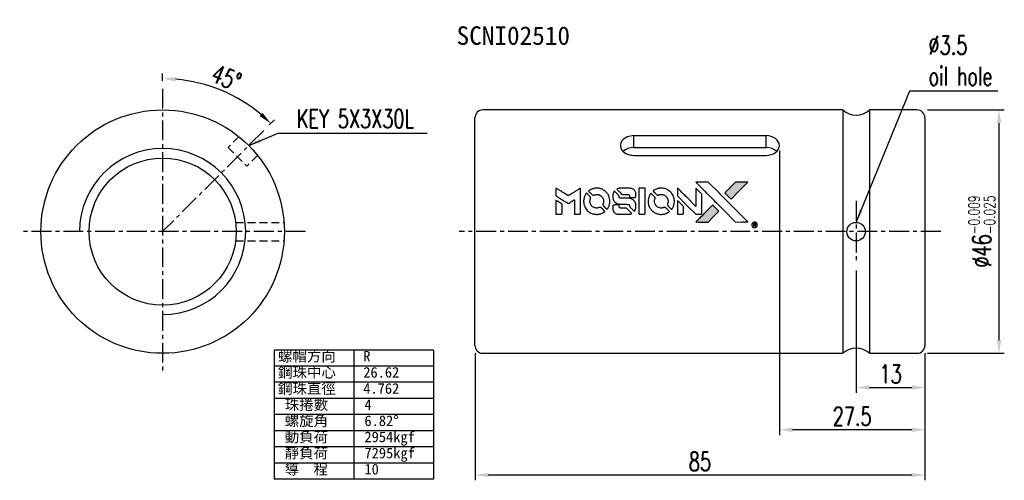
# Model space of a CAD drawing. Extents: x 26 to 212, y 72 to 159.
import ezdxf

# ---------------------------------------------------------------- set-up
doc = ezdxf.new("R2010")
doc.units = 0
doc.header["$LTSCALE"] = 3
doc.header["$MEASUREMENT"] = 0
doc.header["$PDSIZE"] = -1
doc.linetypes.add('CENTER', pattern=[2, 1.25, -0.25, 0.25, -0.25])
doc.linetypes.add('DASHED', pattern=[0.75, 0.5, -0.25])
doc.layers.get('0').update_dxf_attribs({"linetype": 'CONTINUOUS'})
doc.layers.get('DEFPOINTS').update_dxf_attribs({"linetype": 'CONTINUOUS'})
for name, color, linetype in [('CL', 1, 'CENTER'), ('DIM', 4, 'CONTINUOUS'), ('HID', 2, 'DASHED'), ('OUT', 3, 'CONTINUOUS')]:
    doc.layers.add(name, color=color, linetype=linetype)
doc.styles.add('DIM-7', font='SIMPLEX.shx', dxfattribs={"width": 0.7, "bigfont": 'chineset.shx'})
doc.styles.add('T', font='kaiu.ttf')
doc.dimstyles.new('CNS', dxfattribs={"dimtxt": 3.5, "dimasz": 2.5, "dimexe": 1, "dimexo": 1.5, "dimgap": 0.09, "dimtad": 0, "dimdsep": 46, "dimtxsty": 'DIM-7', "dimcen": 0.09, "dimclrd": 1, "dimclre": 1, "dimclrt": 4, "dimadec": 0, "dimazin": 0, "dimtfac": 1, "dimtix": 1, "dimtmove": 2, "dimatfit": 3, "dimfxl": 1, "dimtvp": 0.971429, "dimtolj": 1, "dimarcsym": 0})

# ---------------------------------------------------------------- blocks, each defined once
blk = doc.blocks.new('*D3')
at = {"layer": 'DEFPOINTS', "color": 0, "transparency": 16777216}
for p in [(183.92, 112.68), (196.92, 97.01), (196.92, 89.05)]:
    blk.add_point(p, dxfattribs=at)
at = {"layer": 'DIM', "color": 0, "lineweight": -2, "transparency": 16777216}
for p, q in [((183.92, 111.18), (183.92, 88.05)), ((196.92, 95.51), (196.92, 88.05)), ((186.42, 89.05), (194.42, 89.05))]:
    blk.add_line(p, q, dxfattribs=at)
at = {"layer": 'DIM', "color": 0, "transparency": 16777216}
for points in [[(186.42, 89.47), (186.42, 88.63), (183.92, 89.05)], [(194.42, 89.47), (194.42, 88.63), (196.92, 89.05)]]:
    blk.add_solid(points, dxfattribs=at)
at = {"layer": 'DIM', "color": 0, "transparency": 16777216, "insert": (190.42, 91.6), "char_height": 3.5, "attachment_point": 5, "style": 'DIM-7'}
blk.add_mtext('\\A1;13', dxfattribs=at)
blk = doc.blocks.new('*D2')
at = {"layer": 'DEFPOINTS', "color": 0, "transparency": 16777216}
for p in [(111.92, 97.01), (196.92, 97.01), (111.92, 72.52)]:
    blk.add_point(p, dxfattribs=at)
at = {"layer": 'DIM', "color": 0, "lineweight": -2, "transparency": 16777216}
for p, q in [((111.92, 95.51), (111.92, 71.52)), ((196.92, 95.51), (196.92, 71.52)), ((194.42, 72.52), (114.42, 72.52))]:
    blk.add_line(p, q, dxfattribs=at)
at = {"layer": 'DIM', "color": 0, "transparency": 16777216}
for points in [[(114.42, 72.93), (114.42, 72.1), (111.92, 72.52)], [(194.42, 72.93), (194.42, 72.1), (196.92, 72.52)]]:
    blk.add_solid(points, dxfattribs=at)
at = {"layer": 'DIM', "color": 0, "transparency": 16777216, "insert": (154.42, 75.07), "char_height": 3.5, "attachment_point": 5, "style": 'DIM-7'}
blk.add_mtext('\\A1;85', dxfattribs=at)
blk = doc.blocks.new('*D1')
at = {"layer": 'DEFPOINTS', "color": 0, "transparency": 16777216}
for p in [(169.42, 135.33), (196.92, 96.51), (169.42, 81.06)]:
    blk.add_point(p, dxfattribs=at)
at = {"layer": 'DIM', "color": 0, "lineweight": -2, "transparency": 16777216}
for p, q in [((169.42, 133.83), (169.42, 80.06)), ((196.92, 95.01), (196.92, 80.06)), ((194.42, 81.06), (171.92, 81.06))]:
    blk.add_line(p, q, dxfattribs=at)
at = {"layer": 'DIM', "color": 0, "transparency": 16777216}
for points in [[(171.92, 81.48), (171.92, 80.64), (169.42, 81.06)], [(194.42, 81.48), (194.42, 80.64), (196.92, 81.06)]]:
    blk.add_solid(points, dxfattribs=at)
at = {"layer": 'DIM', "color": 0, "transparency": 16777216, "insert": (183.17, 83.61), "char_height": 3.5, "attachment_point": 5, "style": 'DIM-7'}
blk.add_mtext('\\A1;27.5', dxfattribs=at)
blk = doc.blocks.new('*D4')
at = {"layer": 'DEFPOINTS', "color": 0, "transparency": 16777216}
for p in [(52.91, 145.51), (67.36, 143.54), (72, 137.6), (52.91, 118.51), (52.91, 91.51)]:
    blk.add_point(p, dxfattribs=at)
at = {"layer": 'DIM', "color": 0, "lineweight": -2, "transparency": 16777216}
for p, q in [((52.91, 147.01), (52.91, 148.41)), ((73.06, 138.66), (74.05, 139.65))]:
    blk.add_line(p, q, dxfattribs=at)
blk.add_arc((52.91, 118.51), 28.9, 49.9577, 85.0423, dxfattribs=at)
at = {"layer": 'DIM', "color": 0, "transparency": 16777216}
for points in [[(55.39, 146.89), (55.43, 147.72), (52.91, 147.41)], [(71.79, 140.94), (71.22, 140.33), (73.35, 138.95)]]:
    blk.add_solid(points, dxfattribs=at)
at = {"layer": 'DIM', "color": 0, "transparency": 16777216, "insert": (64.95, 147.57), "char_height": 3.5, "attachment_point": 5, "rotation": 337.5, "style": 'DIM-7'}
blk.add_mtext('\\A1;45°', dxfattribs=at)
blk = doc.blocks.new('*D5')
at = {"layer": 'DEFPOINTS', "color": 0, "transparency": 16777216}
for p in [(195.92, 141.51), (210.91, 141.51), (195.92, 95.51)]:
    blk.add_point(p, dxfattribs=at)
at = {"layer": 'DIM', "color": 0, "lineweight": -2, "transparency": 16777216}
for p, q in [((197.42, 141.51), (211.91, 141.51)), ((210.91, 98.01), (210.91, 139.01)), ((197.42, 95.51), (211.91, 95.51))]:
    blk.add_line(p, q, dxfattribs=at)
at = {"layer": 'DIM', "color": 0, "transparency": 16777216}
for points in [[(210.49, 139.01), (211.33, 139.01), (210.91, 141.51)], [(210.49, 98.01), (211.33, 98.01), (210.91, 95.51)]]:
    blk.add_solid(points, dxfattribs=at)
at = {"layer": 'DIM', "color": 0, "transparency": 16777216, "insert": (207.66, 118.51), "char_height": 3.5, "attachment_point": 5, "rotation": 90, "style": 'DIM-7'}
blk.add_mtext('\\A1;%%C46{\\H2.1;\\S-0.009^ -0.025;}', dxfattribs=at)

msp = doc.modelspace()

# ---------------------------------------------------------------- hatches: boundary and pattern name
at = {"linetype": 'Continuous'}
h = msp.add_hatch(color=0, dxfattribs=at)
h.dxf.hatch_style = 1
h.paths.add_polyline_path([(163.485, 127.86), (162.313, 127.86), (161.142, 127.859), (160.132, 126.843, 0.000288), (159.745, 126.452, 0.000479), (159.419, 126.123, 0.000013), (159.124, 125.824, 0.197177), (159.122, 125.82, 0.1112764), (159.123, 125.817, 0.0015954), (159.48, 125.456, 0.0005055), (159.703, 125.233), (160.284, 124.652), (161.884, 126.256)])
h.paths.add_polyline_path([(156.973, 121.347), (157.998, 122.373), (157.416, 122.955, 0.000476), (157.193, 123.178, 0.0015067), (156.831, 123.536, 0.2256647), (156.826, 123.536, 0.0011115), (156.336, 123.048, 0.0003511), (156.033, 122.744, 0.000108), (154.75, 121.456, 0.0006916), (154.102, 120.803, 0.0000771), (153.654, 120.351, 0.1975269), (153.647, 120.335, 0.2961744), (153.652, 120.328, 0.0041949), (154.226, 120.322, 0.0005293), (154.797, 120.321), (155.947, 120.321)])

# ---------------------------------------------------------------- linework, layer by layer
at = {"color": 0}
for points in [[(127.217, 125.982), (127.217, 125.236), (127.421, 125.111, -0.000297), (127.547, 125.034, -0.000037), (127.82, 124.867, -0.000043), (128.144, 124.667, -0.000036), (128.49, 124.455, 0.000044), (128.829, 124.248, 0.000063), (129.13, 124.063, 0.000035), (129.385, 123.907, 0.0009), (129.454, 123.865), (129.553, 123.805), (129.685, 123.885, 0.001175), (129.76, 123.932, 0.000208), (129.902, 124.02, 0.000225), (130.067, 124.123, 0.000203), (130.238, 124.23, -0.000711), (130.402, 124.331, -0.001119), (130.542, 124.418, -0.000263), (130.665, 124.494, -0.04589), (130.679, 124.501, -0.519312), (130.691, 124.492, -0.001914), (130.695, 124.292, -0.003124), (130.697, 123.962, -0.000285), (130.698, 123.141), (130.698, 121.773), (131.175, 121.773, 0.001727), (131.517, 121.775, 0.025279), (131.637, 121.781, 0.073886), (131.707, 121.8, 0.07426), (131.769, 121.838, 0.03264), (131.785, 121.853, 0.01784), (131.802, 121.873, 0.017712), (131.818, 121.896, 0.026854), (131.831, 121.916), (131.856, 121.964), (131.859, 124.348), (131.862, 126.733), (131.836, 126.716, -0.004595), (131.818, 126.704, -0.00016), (131.745, 126.659, -0.000298), (131.659, 126.605, -0.000208), (131.562, 126.545, 0.000986), (131.278, 126.369, 0.00025), (130.818, 126.081, 0.000268), (130.327, 125.773, 0.000436), (129.91, 125.511, -0.002932), (129.773, 125.426, -0.004718), (129.655, 125.355, -0.001113), (129.551, 125.294, -0.227179), (129.54, 125.293, -0.045982), (129.528, 125.299, -0.000145), (129.389, 125.384, -0.000825), (129.232, 125.481, -0.000517), (129.048, 125.595, 0.000056), (128.417, 125.987, 0.000289), (128.069, 126.203, 0.000481), (127.809, 126.364, 0.000418), (127.537, 126.532), (127.217, 126.728)], [(134.657, 126.706, 0.024131), (134.445, 126.673, 0.022344), (134.232, 126.619, 0.021883), (134.02, 126.546, 0.020884), (133.812, 126.453, 0.010669), (133.693, 126.391, 0.010389), (133.577, 126.323, 0.010913), (133.473, 126.257, 0.022227), (133.395, 126.2), (133.366, 126.176), (133.741, 125.808, 0.002452), (133.887, 125.666, 0.003628), (134.017, 125.542, 0.001662), (134.129, 125.438, 0.070159), (134.156, 125.42, 0.047671), (134.177, 125.411, 0.018624), (134.208, 125.404, 0.017921), (134.242, 125.398, 0.018804), (134.277, 125.395, 0.018255), (134.324, 125.394, 0.041312), (134.359, 125.398, 0.037164), (134.396, 125.408, 0.012342), (134.447, 125.427, -0.015101), (134.573, 125.473, -0.035998), (134.669, 125.498, -0.033244), (134.772, 125.509, -0.011249), (134.922, 125.512, -0.004059), (135.045, 125.512, -0.019693), (135.115, 125.508, -0.027943), (135.172, 125.499, -0.014411), (135.243, 125.482, -0.033089), (135.41, 125.425, -0.033887), (135.567, 125.346, -0.034021), (135.712, 125.247, -0.033942), (135.841, 125.13, -0.02816), (135.957, 124.995, -0.035032), (136.048, 124.857, -0.035269), (136.119, 124.709, -0.029196), (136.173, 124.543, -0.037862), (136.208, 124.351, -0.043657), (136.211, 124.166, -0.043064), (136.182, 123.98, -0.035184), (136.121, 123.789, 0.033699), (136.091, 123.698, 0.052815), (136.08, 123.617, 0.059167), (136.086, 123.542, 0.058972), (136.109, 123.471, 0.059208), (136.143, 123.415, 0.021125), (136.205, 123.345, 0.008691), (136.318, 123.229, 0.000851), (136.596, 122.955, 0.001873), (136.739, 122.816, 0.013884), (136.809, 122.751, 0.022355), (136.852, 122.718, 0.341453), (136.87, 122.718, 0.073011), (136.905, 122.758, 0.004587), (136.991, 122.889, 0.00748), (137.074, 123.024, 0.016837), (137.133, 123.13, 0.028606), (137.246, 123.388, 0.031352), (137.325, 123.65, 0.031004), (137.372, 123.922, 0.0268), (137.387, 124.211, 0.026698), (137.371, 124.518, 0.03002), (137.322, 124.809, 0.030357), (137.239, 125.09, 0.028554), (137.121, 125.364, 0.062944), (136.782, 125.873, 0.062206), (136.326, 126.283, 0.062448), (135.784, 126.568, 0.064355), (135.195, 126.706, 0.017377), (135.077, 126.714, 0.008369), (134.926, 126.716, 0.008367), (134.774, 126.714, 0.01757)], [(139.279, 126.71, 0.018538), (139.205, 126.701, 0.010695), (139.116, 126.684, 0.01068), (139.028, 126.663, 0.017678), (138.954, 126.642, 0.013849), (138.871, 126.611, 0.011814), (138.785, 126.575, 0.004513), (138.705, 126.538, 0.290035), (138.697, 126.526, 0.196418), (138.7, 126.519, 0.000124), (138.842, 126.375, 0.001477), (139.001, 126.214, 0.000898), (139.19, 126.024), (139.683, 125.532), (140.299, 125.529, -0.001471), (140.766, 125.525, -0.028714), (140.909, 125.515, -0.097073), (140.989, 125.488, -0.084199), (141.058, 125.432, -0.042698), (141.091, 125.388, -0.053912), (141.113, 125.342, -0.051004), (141.125, 125.29, -0.032967), (141.129, 125.229, 0.00807), (141.13, 125.197, 0.003023), (141.132, 125.153, 0.002994), (141.134, 125.105, 0.003629), (141.137, 125.06), (141.144, 124.955), (141.617, 124.955, 0.001618), (141.842, 124.955, 0.005206), (141.992, 124.958, 0.00535), (142.096, 124.962, 0.060675), (142.137, 124.969, 0.048484), (142.159, 124.978, 0.02389), (142.186, 124.994, 0.022812), (142.213, 125.014, 0.02462), (142.238, 125.035, 0.061781), (142.285, 125.095, 0.080179), (142.312, 125.159, 0.048561), (142.325, 125.251, 0.010021), (142.328, 125.415, 0.016602), (142.321, 125.635, 0.031409), (142.298, 125.811, 0.036474), (142.256, 125.964, 0.03439), (142.192, 126.112, 0.065928), (142.03, 126.346, 0.069066), (141.814, 126.526, 0.065697), (141.548, 126.646, 0.051559), (141.237, 126.706, 0.020904), (141.07, 126.714, 0.000451), (140.254, 126.716, 0.000419), (139.434, 126.717, 0.022759)], [(142.896, 124.249), (142.899, 121.779), (143.383, 121.779), (143.868, 121.779), (143.925, 121.809, 0.071429), (143.973, 121.843, 0.054799), (144.014, 121.892, 0.053585), (144.045, 121.95, 0.060698), (144.061, 122.011, 0.033975), (144.068, 122.113, 0.000112), (144.068, 123.368, 0.000726), (144.067, 124.598, 0.001084), (144.061, 125.672), (144.053, 126.718), (143.473, 126.718), (142.893, 126.718)], [(146.836, 126.705, 0.023681), (146.631, 126.674, 0.022402), (146.426, 126.623, 0.021929), (146.222, 126.552, 0.020503), (146.02, 126.463, 0.013745), (145.905, 126.403, 0.009767), (145.78, 126.329, 0.009658), (145.666, 126.256, 0.027804), (145.591, 126.199), (145.563, 126.175), (145.925, 125.813, 0.002053), (146.101, 125.638, 0.006738), (146.219, 125.525, 0.007826), (146.302, 125.45, 0.063909), (146.345, 125.421, 0.061532), (146.409, 125.398, 0.068674), (146.476, 125.393, 0.052072), (146.554, 125.406, 0.019648), (146.661, 125.439, -0.018366), (146.792, 125.48, -0.0288), (146.907, 125.505, -0.029061), (147.023, 125.516, -0.019155), (147.158, 125.516, -0.053809), (147.448, 125.473, -0.058833), (147.713, 125.37, -0.058566), (147.948, 125.207, -0.052525), (148.149, 124.989, -0.044733), (148.262, 124.804, -0.040573), (148.345, 124.595, -0.041123), (148.392, 124.379, -0.04951), (148.399, 124.172, -0.017369), (148.389, 124.075, -0.024255), (148.373, 123.989, -0.023787), (148.349, 123.903, -0.015798), (148.313, 123.808, 0.010631), (148.29, 123.748, 0.033653), (148.278, 123.706, 0.037806), (148.272, 123.666, 0.016307), (148.27, 123.612, 0.068179), (148.285, 123.507, 0.095747), (148.328, 123.423, 0.033418), (148.427, 123.311, 0.002133), (148.74, 123.004, 0.001452), (148.917, 122.833, 0.012393), (148.999, 122.758, 0.020479), (149.047, 122.719, 0.344362), (149.067, 122.72, 0.074287), (149.105, 122.763, 0.005454), (149.191, 122.896, 0.008391), (149.276, 123.036, 0.017097), (149.336, 123.15, 0.027375), (149.436, 123.384, 0.02835), (149.509, 123.626, 0.027723), (149.555, 123.879, 0.023913), (149.575, 124.148, 0.027047), (149.567, 124.471, 0.031685), (149.523, 124.774, 0.032425), (149.443, 125.064, 0.031013), (149.324, 125.345, 0.037914), (149.127, 125.677, 0.040153), (148.885, 125.969, 0.039834), (148.597, 126.221, 0.036173), (148.264, 126.433, 0.040752), (147.938, 126.576, 0.035885), (147.578, 126.672, 0.035491), (147.205, 126.716, 0.037615)], [(150.155, 125.993), (150.155, 125.243), (151.892, 123.508), (153.63, 121.774), (154.114, 121.776, 0.0008), (154.425, 121.779, 0.010795), (154.539, 121.782, 0.030495), (154.602, 121.789, 0.080372), (154.644, 121.804, 0.03816), (154.686, 121.831, 0.041799), (154.721, 121.862, 0.042486), (154.75, 121.899, 0.042078), (154.773, 121.941, 0.099276), (154.786, 121.999, 0.003302), (154.79, 122.241, 0.002586), (154.792, 122.662, 0.000204), (154.79, 123.785), (154.787, 125.583), (154.208, 126.159), (153.63, 126.736), (153.624, 125.008), (153.618, 123.28), (151.918, 124.989, 0.000253), (151.264, 125.646, 0.000412), (150.708, 126.202, 0.000041), (150.21, 126.7, 0.041338), (150.186, 126.72), (150.155, 126.743)], [(155.025, 126.45, -0.000056), (155.727, 125.748, -0.000021), (156.71, 124.762, -0.000021), (157.782, 123.688, -0.000025), (158.786, 122.681), (161.14, 120.321), (162.306, 120.324), (163.473, 120.327), (161.9, 121.91, 0.000274), (161.143, 122.671, 0.000123), (160.149, 123.67, 0.000121), (159.097, 124.725, 0.000165), (158.147, 125.677), (155.967, 127.859), (154.793, 127.859), (153.619, 127.859)], [(160.132, 126.843, 0.000288), (159.745, 126.452, 0.000479), (159.419, 126.123, 0.000013), (159.124, 125.824, 0.197177), (159.122, 125.82, 0.197497), (159.124, 125.815, 0.00004), (159.293, 125.645, 0.000836), (159.48, 125.456, 0.000505), (159.703, 125.233), (160.284, 124.652), (161.884, 126.256), (163.485, 127.86), (162.313, 127.86), (161.142, 127.859)], [(132.915, 125.701, 0.064158), (132.609, 125.128, 0.06356), (132.458, 124.495, 0.064004), (132.47, 123.848, 0.066747), (132.647, 123.235, 0.04321), (132.857, 122.851, 0.044737), (133.127, 122.514, 0.044901), (133.452, 122.232, 0.044184), (133.824, 122.01, 0.026293), (134.107, 121.892, 0.033344), (134.379, 121.814, 0.033227), (134.66, 121.773, 0.025815), (134.968, 121.765, 0.023119), (135.264, 121.786, 0.031044), (135.528, 121.835, 0.031337), (135.782, 121.914, 0.024258), (136.047, 122.032, 0.015622), (136.14, 122.082, 0.008495), (136.251, 122.149, 0.008415), (136.357, 122.218, 0.020814), (136.432, 122.273), (136.465, 122.3), (136.11, 122.659, 0.002843), (135.844, 122.925, 0.033917), (135.734, 123.02, 0.087906), (135.651, 123.062, 0.073302), (135.554, 123.076, 0.022047), (135.507, 123.074, 0.026465), (135.463, 123.068, 0.022233), (135.414, 123.056, 0.009985), (135.351, 123.036, -0.039011), (135.122, 122.979, -0.044398), (134.896, 122.961, -0.045096), (134.674, 122.983, -0.04265), (134.456, 123.045, -0.071154), (134.147, 123.215, -0.068827), (133.895, 123.466, -0.068713), (133.72, 123.777, -0.070507), (133.637, 124.121, -0.028605), (133.632, 124.268, -0.031418), (133.644, 124.41, -0.031044), (133.674, 124.551, -0.02668), (133.722, 124.695, 0.038913), (133.748, 124.78, 0.043732), (133.759, 124.865, 0.047754), (133.755, 124.943, 0.075756), (133.736, 125.007, 0.07294), (133.714, 125.039, 0.003456), (133.623, 125.138, 0.005023), (133.505, 125.262, 0.002422), (133.35, 125.419, 0.000819), (133.21, 125.559, 0.001349), (133.092, 125.677, 0.0001), (132.985, 125.783, 0.205335), (132.981, 125.784, 0.219821), (132.977, 125.783, 0.002494), (132.959, 125.76, 0.007089), (132.938, 125.733, 0.004494)], [(138.198, 126.071, 0.023289), (138.123, 125.953, 0.026845), (138.062, 125.834, 0.026047), (138.014, 125.706, 0.019751), (137.973, 125.561, 0.013249), (137.956, 125.48, 0.025169), (137.948, 125.413, 0.016532), (137.944, 125.33, 0.002937), (137.943, 125.174, 0.003317), (137.943, 125.035, 0.011808), (137.947, 124.946, 0.01777), (137.953, 124.879, 0.021476), (137.964, 124.816, 0.04325), (138.046, 124.554, 0.045753), (138.17, 124.315, 0.04649), (138.334, 124.106, 0.047672), (138.533, 123.933, 0.025315), (138.618, 123.878, 0.015208), (138.724, 123.821, 0.01512), (138.835, 123.77, 0.022488), (138.936, 123.733, 0.027857), (139.091, 123.692, 0.034138), (139.24, 123.673, 0.014286), (139.468, 123.665, 0.00124), (140.047, 123.664, -0.00103), (140.402, 123.663, -0.002552), (140.662, 123.661, -0.001594), (140.86, 123.657, -0.047676), (140.909, 123.651, -0.085307), (140.996, 123.617, -0.097789), (141.061, 123.556, -0.085947), (141.104, 123.469, -0.051339), (141.125, 123.355, 0.014634), (141.129, 123.316, 0.015028), (141.136, 123.277, 0.014927), (141.144, 123.245, 0.059415), (141.151, 123.225, 0.070595), (141.182, 123.184, 0.00028), (141.591, 122.77, 0.000111), (142.011, 122.346, 0.200239), (142.029, 122.338, 0.268906), (142.04, 122.345, 0.001866), (142.098, 122.447, 0.007532), (142.152, 122.546, 0.017818), (142.188, 122.621, 0.013256), (142.221, 122.704, 0.011636), (142.252, 122.792, 0.011528), (142.279, 122.883, 0.012303), (142.301, 122.973, 0.0423), (142.32, 123.113, 0.013657), (142.324, 123.323, 0.013857), (142.316, 123.534, 0.037428), (142.296, 123.683, 0.014927), (142.271, 123.782, 0.0122), (142.239, 123.887, 0.012518), (142.204, 123.984, 0.023062), (142.17, 124.061, 0.065961), (141.981, 124.34, 0.06055), (141.722, 124.569, 0.059676), (141.411, 124.732, 0.060497), (141.072, 124.816, 0.025683), (141, 124.821, 0.001528), (140.78, 124.825, 0.002124), (140.503, 124.827, 0.001173), (140.164, 124.828, -0.000809), (139.571, 124.829, -0.017164), (139.395, 124.836, -0.063931), (139.302, 124.854, -0.108429), (139.235, 124.895, -0.052941), (139.197, 124.94, -0.063675), (139.172, 124.989, -0.050562), (139.156, 125.051, -0.020337), (139.147, 125.139, 0.009897), (139.143, 125.193, 0.016482), (139.137, 125.238, 0.019019), (139.129, 125.274, 0.06043), (139.121, 125.296, 0.076267), (139.082, 125.348, 0.00054), (138.695, 125.731, 0.000307), (138.298, 126.123, 0.142594), (138.266, 126.14, 0.232419), (138.257, 126.137, 0.022995), (138.24, 126.121, 0.024627), (138.22, 126.099, 0.015407)], [(145.102, 125.697, 0.018008), (145.032, 125.59, 0.009842), (144.954, 125.455, 0.009807), (144.88, 125.314, 0.015716), (144.824, 125.191, 0.048467), (144.685, 124.749, 0.045841), (144.63, 124.28, 0.046006), (144.661, 123.811, 0.049638), (144.779, 123.368, 0.064819), (145.084, 122.791, 0.06695), (145.524, 122.32, 0.066691), (146.074, 121.979, 0.063505), (146.704, 121.789, 0.03135), (146.865, 121.772, 0.010439), (147.102, 121.767, 0.010391), (147.339, 121.772, 0.032408), (147.498, 121.789, 0.015696), (147.684, 121.827, 0.018095), (147.859, 121.876, 0.018551), (148.027, 121.936, 0.018352), (148.189, 122.008, 0.015568), (148.297, 122.065, 0.009832), (148.419, 122.137, 0.009795), (148.533, 122.211, 0.023727), (148.614, 122.271), (148.646, 122.298), (148.291, 122.658, 0.001528), (148.089, 122.861, 0.010022), (147.986, 122.961, 0.019586), (147.919, 123.018, 0.061865), (147.869, 123.048, 0.055054), (147.793, 123.073, 0.061607), (147.716, 123.079, 0.048725), (147.627, 123.066, 0.020221), (147.509, 123.032, -0.017722), (147.383, 122.995, -0.02685), (147.271, 122.973, -0.02759), (147.159, 122.963, -0.020233), (147.035, 122.964, -0.04793), (146.797, 122.998, -0.048386), (146.571, 123.078, -0.047866), (146.363, 123.2, -0.044964), (146.176, 123.362, -0.04333), (146.02, 123.555, -0.050921), (145.909, 123.763, -0.051473), (145.843, 123.987, -0.0459), (145.821, 124.228, -0.019014), (145.825, 124.345, -0.024114), (145.839, 124.452, -0.025081), (145.862, 124.554, -0.023892), (145.895, 124.655, 0.008624), (145.924, 124.734, 0.026486), (145.94, 124.789, 0.035074), (145.947, 124.837, 0.02756), (145.949, 124.888, 0.087163), (145.933, 124.971, 0.073291), (145.888, 125.049, 0.028074), (145.791, 125.161, 0.002594), (145.534, 125.421), (145.166, 125.788)], [(127.217, 123.087), (127.217, 121.773), (127.695, 121.773, 0.000842), (128, 121.774, 0.010591), (128.115, 121.777, 0.028995), (128.18, 121.783, 0.069543), (128.225, 121.798, 0.051063), (128.268, 121.823, 0.039932), (128.308, 121.859, 0.039414), (128.342, 121.901, 0.045845), (128.368, 121.945, 0.094811), (128.379, 121.991, 0.007124), (128.384, 122.12, 0.004713), (128.386, 122.34, 0.000534), (128.386, 122.839), (128.385, 123.692), (128.265, 123.766, 0.000828), (127.914, 123.982, 0.000879), (127.569, 124.193, 0.000048), (127.232, 124.399, 0.137596), (127.222, 124.401, 0.413028), (127.22, 124.399, 0.000016), (127.218, 124.015, 0.000623), (127.217, 123.591, 0.000374)], [(138.132, 123.514, 0.065483), (138.076, 123.486, 0.053271), (138.024, 123.443, 0.052018), (137.981, 123.388, 0.0556), (137.952, 123.326, 0.036839), (137.941, 123.287, 0.026922), (137.935, 123.241, 0.016905), (137.932, 123.178, 0.004317), (137.932, 123.076, 0.016369), (137.939, 122.863, 0.029936), (137.962, 122.69, 0.03418), (138.002, 122.538, 0.031327), (138.063, 122.388, 0.046935), (138.175, 122.205, 0.054053), (138.314, 122.055, 0.053701), (138.482, 121.938, 0.045364), (138.682, 121.851, 0.032479), (138.858, 121.805, 0.03386), (139.037, 121.783, 0.013578), (139.318, 121.775, 0.001155), (140.041, 121.777, 0.000413), (140.661, 121.78, 0.005008), (140.899, 121.784, 0.013199), (141.034, 121.791, 0.033956), (141.131, 121.805, 0.013909), (141.231, 121.83, 0.010864), (141.338, 121.862, 0.010938), (141.435, 121.896, 0.028702), (141.503, 121.926), (141.555, 121.952), (141.057, 122.457), (140.559, 122.962), (139.977, 122.961, -0.001504), (139.728, 122.962, -0.00328), (139.537, 122.964, -0.001901), (139.388, 122.967, -0.061333), (139.352, 122.973, -0.063621), (139.301, 122.994, -0.048633), (139.253, 123.029, -0.046769), (139.21, 123.074, -0.047961), (139.176, 123.126, -0.02678), (139.157, 123.171, -0.050957), (139.146, 123.208, -0.029398), (139.141, 123.259, -0.00401), (139.137, 123.365), (139.132, 123.537), (138.664, 123.537, 0.001061), (138.384, 123.536, 0.009147), (138.259, 123.533, 0.020721), (138.185, 123.527, 0.051619)], [(150.155, 123.081), (150.155, 121.773), (150.643, 121.776), (151.131, 121.779), (151.187, 121.814, 0.03146), (151.213, 121.832, 0.026444), (151.238, 121.855, 0.026444), (151.26, 121.88, 0.031457), (151.278, 121.905), (151.313, 121.962), (151.316, 122.61), (151.32, 123.258), (150.746, 123.824, 0.000745), (150.526, 124.041, 0.001228), (150.339, 124.224, 0.000087), (150.17, 124.387, 0.195134), (150.164, 124.39, 0.412117), (150.16, 124.386, 0.000048), (150.157, 124.006, 0.00109), (150.155, 123.583, 0.000653)], [(156.033, 122.745, 0.000108), (154.75, 121.456, 0.000692), (154.101, 120.803, 0.000077), (153.654, 120.351, 0.197527), (153.647, 120.335, 0.410182), (153.655, 120.327, 0.000493), (153.894, 120.324, 0.002424), (154.226, 120.322, 0.000529), (154.797, 120.321), (155.947, 120.321), (156.973, 121.347), (157.998, 122.373), (157.416, 122.955, 0.000476), (157.193, 123.178, 0.000789), (157.004, 123.366, 0.000035), (156.833, 123.535, 0.19758), (156.829, 123.537, 0.198396), (156.824, 123.535, 0.000019), (156.592, 123.304, 0.000582), (156.336, 123.048, 0.000351)], [(164.6, 120.28, 0.082374), (164.45, 120.212, 0.083404), (164.33, 120.098, 0.082663), (164.254, 119.951, 0.07897), (164.227, 119.785, 0.084941), (164.259, 119.599, 0.08953), (164.35, 119.438, 0.090743), (164.491, 119.32, 0.090193), (164.665, 119.26, 0.10067), (164.862, 119.269, 0.099454), (165.04, 119.355, 0.097736), (165.174, 119.504, 0.09365), (165.244, 119.695, 0.07584), (165.246, 119.842, 0.068415), (165.204, 119.988, 0.068328), (165.125, 120.118, 0.075277), (165.016, 120.217, 0.059367), (164.924, 120.263, 0.048986), (164.817, 120.29, 0.048519), (164.706, 120.296, 0.055347)], [(164.528, 119.774), (164.528, 119.48), (164.563, 119.48), (164.597, 119.48), (164.6, 119.604), (164.603, 119.727), (164.675, 119.731), (164.747, 119.734), (164.797, 119.656, -0.003356), (164.818, 119.622, -0.002757), (164.841, 119.586, -0.002784), (164.861, 119.553, -0.007382), (164.874, 119.529, 0.019487), (164.891, 119.5, 0.098302), (164.904, 119.487, 0.116932), (164.92, 119.481, 0.032798), (164.947, 119.48), (164.992, 119.48), (164.96, 119.534, 0.005748), (164.944, 119.561, 0.002522), (164.923, 119.595, 0.002495), (164.9, 119.631, 0.00334), (164.879, 119.664), (164.829, 119.739), (164.87, 119.76, 0.066516), (164.909, 119.787, 0.085926), (164.935, 119.821, 0.082934), (164.95, 119.864, 0.05747), (164.952, 119.915, 0.023576), (164.948, 119.945, 0.043538), (164.942, 119.968, 0.050891), (164.932, 119.988, 0.049897), (164.919, 120.006, 0.067884), (164.881, 120.037, 0.077412), (164.837, 120.056, 0.049266), (164.775, 120.065, 0.012208), (164.673, 120.067), (164.528, 120.067)], [(164.844, 119.974, -0.120545), (164.865, 119.947, -0.09136), (164.875, 119.909, -0.087576), (164.87, 119.869, -0.098026), (164.852, 119.835, -0.079907), (164.835, 119.82, -0.087697), (164.815, 119.812, -0.041371), (164.783, 119.807, -0.005557), (164.714, 119.804), (164.598, 119.8), (164.598, 119.899), (164.598, 119.998), (164.705, 119.998, -0.007471), (164.765, 119.997, -0.035301), (164.799, 119.994, -0.060486), (164.823, 119.987, -0.063546)]]:
    msp.add_lwpolyline(points, format="xyb", close=True, dxfattribs=at)
at = {"layer": 'CL', "color": 0}
for p, q in [((52.91, 145.509), (52.91, 91.509)), ((72.002, 137.601), (52.91, 118.509)), ((183.916, 124.341), (183.916, 112.678)), ((79.91, 118.509), (25.91, 118.509)), ((199.916, 118.509), (108.916, 118.509))]:
    msp.add_line(p, q, dxfattribs=at)
at = {"layer": 'DIM', "color": 0}
for p, q in [((104.105, 96.138), (74.007, 96.138)), ((74.007, 96.138), (74.007, 71.737)), ((89.056, 96.138), (89.056, 71.737)), ((104.105, 96.138), (104.105, 71.737)), ((104.105, 93.087), (74.007, 93.087)), ((104.105, 90.037), (74.007, 90.037)), ((104.105, 86.987), (74.007, 86.987)), ((104.105, 83.937), (74.007, 83.937)), ((104.105, 80.887), (74.007, 80.887)), ((104.105, 77.837), (74.007, 77.837)), ((104.105, 74.787), (74.007, 74.787)), ((104.105, 71.737), (74.007, 71.737))]:
    msp.add_line(p, q, dxfattribs=at)
msp.add_arc((52.91, 118.509), 15.69, 270, 180, dxfattribs=at)
at = {"layer": 'HID', "color": 0}
for p, q in [((67.309, 136.444), (65.284, 134.419)), ((65.284, 134.419), (68.82, 130.884)), ((70.845, 132.909), (68.82, 130.884)), ((66.699, 120.259), (75.843, 120.259)), ((66.699, 116.759), (75.843, 116.759))]:
    msp.add_line(p, q, dxfattribs=at)
at = {"layer": 'OUT', "color": 0}
for p, q in [((181.416, 141.509), (113.416, 141.509)), ((181.416, 141.509), (181.416, 95.509)), ((195.416, 141.509), (186.416, 141.509)), ((186.416, 141.509), (186.416, 95.509)), ((111.916, 97.009), (111.916, 140.009)), ((196.916, 140.009), (196.916, 97.009)), ((141.916, 136.637), (166.916, 136.637)), ((141.916, 134.419), (141.916, 136.637)), ((166.916, 134.419), (166.916, 136.637)), ((141.916, 134.419), (166.916, 134.419)), ((141.916, 132.909), (166.916, 132.909)), ((113.416, 95.509), (181.416, 95.509)), ((186.416, 95.509), (195.416, 95.509))]:
    msp.add_line(p, q, dxfattribs=at)
for centre, radius in [((52.91, 118.509), 23), ((52.91, 118.509), 13.9), ((183.916, 118.509), 1.75)]:
    msp.add_circle(centre, radius, dxfattribs=at)
for centre, radius, start, end in [((113.416, 140.009), 1.5, 90, 180), ((183.916, 144.134), 3.625, 226.39718, 313.60282), ((195.416, 140.009), 1.5, 360, 90), ((113.416, 97.009), 1.5, 180, 270), ((195.416, 97.009), 1.5, 270, 360), ((183.916, 92.884), 3.625, 46.39718, 133.60282)]:
    msp.add_arc(centre, radius, start, end, dxfattribs=at)
for centre, start_param, end_param in [((141.916, 134.773), 1.5707963, 4.712389), ((166.916, 134.773), 4.712389, 7.8539816), ((141.916, 132.555), 1.5707963, 2.5045375), ((166.916, 132.555), 6.9202405, 7.8539816)]:
    msp.add_ellipse(centre, major_axis=(2.5, 0), ratio=0.7456507, start_param=start_param, end_param=end_param, dxfattribs=at)

# ---------------------------------------------------------------- texts
at = {"layer": 'DIM', "color": 0, "style": 'T'}
for s, p in [('螺帽方向', (74.714, 93.972)), ('R', (90.815, 93.972)), ('鋼珠中心', (74.714, 90.922)), ('26.62', (90.815, 90.922)), ('鋼珠直徑', (74.714, 87.872)), ('4.762', (90.815, 87.872)), ('珠捲數', (75.984, 84.822)), ('4', (91.033, 84.822)), ('螺旋角', (75.984, 81.772)), ('6.82%%D', (91.033, 81.772)), ('動負荷', (75.984, 78.722)), ('2954kgf', (91.033, 78.722)), ('靜負荷', (75.984, 75.672)), ('7295kgf', (91.033, 75.672)), ('導  程', (75.984, 72.622)), ('10', (91.033, 72.622))]:
    msp.add_text(s, height=2, dxfattribs=at).set_placement(p)
at = {"layer": 'DIM', "color": 0, "char_height": 3.5, "attachment_point": 4, "style": 'DIM-7'}
for s, insert in [('\\A1;%%C3.5\\Poil hole', (197.589, 150.802)), ('\\A1;KEY 5X3X30L', (78.242, 139.839))]:
    msp.add_mtext(s, dxfattribs=dict(at, insert=insert))
at = {"layer": 'DIM', "color": 0, "insert": (108.442, 155.512), "char_height": 3.5, "width": 10.54419, "attachment_point": 4, "style": 'T'}
msp.add_mtext('SCNI02510', dxfattribs=at)

# ---------------------------------------------------------------- dimensions: what is measured, and where the dimension line sits
at = {"layer": 'DIM', "color": 0}
dim = msp.add_angular_dim_2l(base=(67.36, 143.539), line1=((52.91, 145.509), (52.91, 91.509)), line2=((72.002, 137.601), (52.91, 118.509)), dimstyle='CNS', override={"dimgap": 0.8, "dimtad": 1, "dimclrd": 0, "dimclre": 0, "dimclrt": 0, "dimtmove": 0}, dxfattribs=at)
dim.commit()
dim.dimension.update_dxf_attribs({"geometry": '*D4', "text_midpoint": (64.946, 147.567)})
dim = msp.add_linear_dim(base=(210.909, 141.509), p1=(195.916, 95.509), p2=(195.916, 141.509), angle=90, text='%%C<>', dimstyle='CNS', override={"dimgap": 0.8, "dimtad": 1, "dimclrd": 0, "dimclre": 0, "dimclrt": 0, "dimtol": 1, "dimtp": -0.009, "dimtm": 0.025, "dimtfac": 0.6, "dimtdec": 3, "dimtmove": 0}, dxfattribs=at)
dim.commit()
dim.dimension.update_dxf_attribs({"geometry": '*D5', "text_midpoint": (207.659, 118.509)})
for base, p1, p2, picture, middle in [((169.416, 81.059), (196.916, 96.509), (169.416, 135.33), '*D1', (183.166, 83.609)), ((196.916, 89.05), (183.916, 112.678), (196.916, 97.009), '*D3', (190.416, 91.6)), ((111.916, 72.516), (196.916, 97.009), (111.916, 97.009), '*D2', (154.416, 75.066))]:
    dim = msp.add_linear_dim(base=base, p1=p1, p2=p2, dimstyle='CNS', override={"dimgap": 0.8, "dimtad": 1, "dimclrd": 0, "dimclre": 0, "dimclrt": 0, "dimtmove": 0}, dxfattribs=at)
    dim.commit()
    dim.dimension.update_dxf_attribs({"geometry": picture, "text_midpoint": middle})

# ---------------------------------------------------------------- leaders
at = {"layer": 'DIM', "color": 0, "annotation_type": 0, "has_hookline": 1, "hookline_direction": 0}
for points, text_width in [([(183.916, 120.259), (194.089, 145.136), (196.589, 145.136)], 13.067), ([(69.173, 134.773), (74.742, 137.089), (77.242, 137.089)], 24.617)]:
    msp.add_leader(points, dimstyle='CNS', override={"dimgap": 1, "dimtad": 1, "dimclrd": 0, "dimclre": 4, "dimclrt": 10}, dxfattribs=dict(at, text_width=text_width))

doc.saveas('drawing.dxf')
